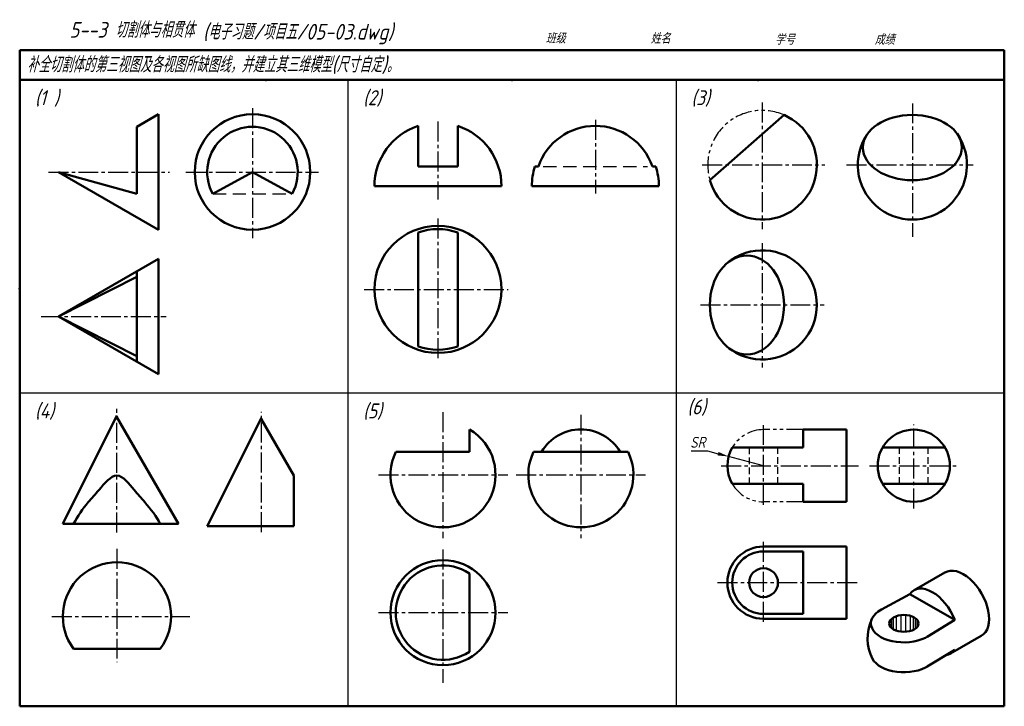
# Model space of a CAD drawing. Header units: millimetres. Extents: x 94 to 409, y 72 to 292.
import ezdxf

# ---------------------------------------------------------------- set-up
doc = ezdxf.new("R2010")
doc.units = ezdxf.units.MM
doc.header["$LTSCALE"] = 0.67
for name, pattern in [('CENTER2', [28.575, 19.05, -3.175, 3.175, -3.175]), ('DASHED2', [9.525, 6.35, -3.175]), ('HIDDEN', [9.525, 6.35, -3.175]), ('PHANTOM2', [31.75, 15.875, -3.175, 3.175, -3.175, 3.175, -3.175])]:
    doc.linetypes.add(name, pattern=pattern)
for name, color, linetype, lineweight in [('双点画线层', 7, 'PHANTOM2', 25), ('文字层', 227, 'Continuous', 20), ('点画线层', 3, 'CENTER2', 25), ('答案层', 1, 'Continuous', 25), ('粗实线层', 7, 'Continuous', 50), ('虚线层', 2, 'DASHED2', 25)]:
    doc.layers.add(name, color=color, linetype=linetype, lineweight=lineweight)
doc.layers.add('尺寸层', color=221, linetype='Continuous')
doc.layers.add('细实线层', color=7, linetype='Continuous')
doc.styles.add('工程字体（斜）', font='gbeitc.shx', dxfattribs={"bigfont": 'gbcbig.shx'})
doc.styles.add('工程斜体', font='gbeitc.shx', dxfattribs={"bigfont": 'gbcbig.shx'})
doc.dimstyles.new('直径加引线', dxfattribs={"dimtxt": 3.5, "dimasz": 3.5, "dimexe": 2.5, "dimexo": 0, "dimgap": 1, "dimtad": 1, "dimtoh": 1, "dimdsep": 46, "dimtxsty": '工程字体（斜）', "dimcen": 0, "dimadec": 0, "dimazin": 0, "dimtfac": 1, "dimtmove": 1, "dimatfit": 3, "dimfxl": 0, "dimarcsym": 0})

# ---------------------------------------------------------------- blocks, each defined once
blk = doc.blocks.new('*D16')
at = {"layer": 'Defpoints', "color": 0, "ltscale": 0.5}
for p in [(320.71, 151.98), (331.88, 149.03)]:
    blk.add_point(p, dxfattribs=at)
at = {"layer": '尺寸层', "color": 0, "lineweight": -2, "ltscale": 0.5}
for p, q in [((308.72, 153.77), (313.95, 153.77)), ((313.95, 153.77), (317.33, 152.87)), ((331.88, 149.03), (320.71, 151.98))]:
    blk.add_line(p, q, dxfattribs=at)
at = {"layer": '尺寸层', "color": 0, "ltscale": 0.5}
blk.add_solid([(317.48, 153.44), (317.18, 152.31), (320.71, 151.98)], dxfattribs=at)
at = {"layer": '尺寸层', "color": 0, "ltscale": 0.5, "insert": (310.83, 156.52), "char_height": 3.5, "attachment_point": 5, "style": '工程字体（斜）'}
blk.add_mtext('SR', dxfattribs=at)

msp = doc.modelspace()

# ---------------------------------------------------------------- linework, layer by layer
at = {"layer": '双点画线层', "color": 7, "ltscale": 0.5}
for centre, radius, start, end in [((331.477, 245.283), 17.443, 66.42754, 196.2614), ((331.477, 200.48), 17.469, 230.01131, 129.98869)]:
    msp.add_arc(centre, radius, start, end, dxfattribs=at)
at = {"layer": '点画线层', "color": 7, "ltscale": 0.5}
for p, q in [((331.477, 265.235), (331.477, 224.702)), ((379.497, 264.97), (379.497, 222.234)), ((168.397, 263.465), (168.397, 221.875)), ((227.725, 259.142), (227.725, 234.211)), ((278.08, 259.672), (278.08, 236.094)), ((103.113, 243.002), (141.902, 243.002)), ((147.105, 243.002), (189.529, 243.002)), ((312.279, 245.254), (351.519, 245.254)), ((358.431, 245.254), (398.979, 245.254)), ((227.725, 228.146), (227.725, 182.58)), ((331.477, 220.198), (331.477, 180.46)), ((204.104, 205.426), (250.159, 205.426)), ((311.748, 200.48), (351.254, 200.48)), ((100.802, 196.782), (140.814, 196.782)), ((125.04, 127.618), (125.04, 167.192)), ((171.238, 127.729), (171.238, 166.249)), ((229.342, 166.118), (229.342, 125.803)), ((273.44, 165.347), (273.44, 125.803)), ((331.88, 136.511), (331.88, 162.388)), ((379.955, 135.356), (379.955, 162.181)), ((318.303, 149.028), (362.255, 149.028)), ((365.802, 149.028), (393.707, 149.028)), ((208.686, 146.111), (250.051, 146.111)), ((252.784, 146.111), (294.149, 146.111)), ((125.04, 122.389), (125.04, 86.158)), ((229.342, 122.224), (229.342, 79.537)), ((317.127, 111.602), (362.255, 111.602)), ((104.239, 100.815), (148.318, 100.815)), ((208.686, 102.013), (250.051, 102.013))]:
    msp.add_line(p, q, dxfattribs=at)
at = {"layer": '点画线层', "color": 7, "linetype": 'PHANTOM2', "ltscale": 0.5}
for p, q in [((344.585, 160.578), (331.88, 160.578)), ((344.585, 137.479), (331.88, 137.479))]:
    msp.add_line(p, q, dxfattribs=at)
at = {"layer": '点画线层', "color": 1, "ltscale": 0.5}
msp.add_line((331.88, 99.085), (331.88, 124.962), dxfattribs=at)
at = {"layer": '点画线层', "color": 7}
for p, q in [((374.394, 96.243), (374.394, 100.885)), ((375.91, 95.912), (375.91, 101.217)), ((377.425, 95.89), (377.425, 101.238)), ((378.94, 96.169), (378.94, 100.959)), ((372.295, 97.806), (372.295, 99.322)), ((372.867, 97.088), (372.867, 100.04)), ((372.879, 97.078), (372.879, 100.051)), ((373.44, 96.676), (373.44, 100.452)), ((379.883, 96.894), (379.883, 100.235)), ((379.895, 96.549), (379.895, 100.579)), ((380.456, 96.894), (380.456, 100.235)), ((380.456, 96.894), (380.456, 100.235)), ((380.456, 96.894), (380.456, 100.235)), ((381.028, 97.433), (381.028, 99.696))]:
    msp.add_line(p, q, dxfattribs=at)
at = {"layer": '点画线层', "color": 7, "linetype": 'PHANTOM2', "ltscale": 0.5}
for start, end in [(90, 150), (210, 270)]:
    msp.add_arc((331.88, 149.028), 11.549, start, end, dxfattribs=at)
at = {"layer": '答案层', "lineweight": 50}
for p, q in [((168.397, 243.002), (155.685, 236.072)), ((168.397, 243.002), (181.109, 236.072)), ((259.846, 244.809), (258.771, 244.809)), ((297.389, 244.809), (296.314, 244.809)), ((298.407, 238.457), (257.753, 238.457)), ((221.373, 223.66), (221.373, 187.191)), ((234.078, 223.66), (234.078, 187.191)), ((138.368, 215.261), (106.361, 196.782)), ((138.368, 215.261), (138.368, 178.303)), ((131.439, 211.26), (131.439, 182.304)), ((106.361, 196.782), (131.439, 209.494)), ((106.361, 196.782), (138.368, 178.303)), ((106.361, 196.782), (131.439, 184.07)), ((107.716, 130.399), (125.04, 165.047)), ((144.77, 130.399), (125.04, 164.572)), ((258.334, 153.461), (288.546, 153.461)), ((107.716, 130.399), (144.77, 130.399)), ((358.444, 123.152), (331.88, 123.152)), ((358.444, 123.152), (358.444, 100.053)), ((344.585, 121.604), (331.88, 121.604)), ((344.585, 121.604), (344.585, 101.6)), ((237.768, 114.551), (237.768, 89.475)), ((344.585, 101.6), (331.88, 101.6)), ((358.444, 100.053), (331.88, 100.053))]:
    msp.add_line(p, q, dxfattribs=at)
at = {"layer": '答案层', "linetype": 'HIDDEN'}
for p, q in [((261.424, 244.809), (294.746, 244.809)), ((155.685, 236.072), (181.109, 236.072))]:
    msp.add_line(p, q, dxfattribs=at)
at = {"layer": '答案层', "lineweight": 50}
msp.add_circle((331.88, 111.602), 4.62, dxfattribs=at)
for centre, radius, start, end in [((168.397, 243.002), 14.478, 331.40433, 208.59567), ((278.08, 238.457), 19.309, 19.20663, 160.79337), ((379.497, 245.254), 17.469, 144.93703, 35.06297), ((278.08, 238.457), 20.327, 161.79004, 180), ((278.08, 238.457), 20.327, 0, 18.20996), ((227.725, 205.426), 19.309, 70.79337, 109.20663), ((227.725, 205.426), 19.309, 250.79337, 289.20663), ((227.725, 205.426), 19.309, 250.79337, 289.20663), ((273.44, 146.111), 14.533, 30.37822, 149.62178), ((273.44, 146.111), 16.799, 154.05552, 25.94448), ((331.88, 111.602), 11.549, 90, 270), ((331.88, 111.602), 10.002, 90, 270), ((229.342, 102.013), 15.106, 56.09865, 303.90135)]:
    msp.add_arc(centre, radius, start, end, dxfattribs=at)
for centre, major_axis, ratio in [((379.497, 250.834), (15.812, 0), 0.6599882), ((326.578, 200.48), (0, 15.816), 0.7507517)]:
    msp.add_ellipse(centre, major_axis=major_axis, ratio=ratio, dxfattribs=at)
msp.add_open_spline([(111.181, 130.399), (112.432, 132.892), (115.212, 136.721), (119.592, 141.521), (125.09, 148.426), (130.413, 141.233), (134.207, 137.202), (137.886, 132.543), (138.899, 130.399)], degree=3, knots=[0, 0, 0, 0, 8.3688422, 13.6269614, 20.9436123, 28.2602632, 33.8883995, 41.9652415, 41.9652415, 41.9652415, 41.9652415], dxfattribs=at)
at = {"layer": '粗实线层', "color": 7, "ltscale": 0.5}
for p, q in [((408.909, 282.02), (93.924, 282.02)), ((93.924, 282.02), (93.924, 272.475)), ((408.909, 272.475), (408.909, 282.02)), ((93.924, 272.475), (93.924, 72.03)), ((246.615, 272.475), (93.924, 272.475)), ((408.909, 272.475), (246.615, 272.475)), ((408.909, 72.03), (408.909, 272.475)), ((138.368, 261.481), (131.439, 257.48)), ((138.368, 261.481), (138.368, 224.522)), ((338.453, 261.27), (314.704, 240.374)), ((131.439, 257.48), (131.439, 236.072)), ((221.373, 244.809), (221.373, 257.766)), ((234.078, 257.766), (234.078, 244.809)), ((106.361, 243.002), (138.368, 224.522)), ((106.361, 243.002), (131.439, 236.072)), ((234.078, 244.809), (221.373, 244.809)), ((248.052, 238.457), (207.398, 238.457)), ((153.914, 129.688), (171.238, 164.337)), ((181.632, 145.858), (171.238, 163.861)), ((237.768, 153.461), (237.768, 160.645)), ((344.585, 160.578), (344.585, 154.803)), ((358.444, 160.578), (344.585, 160.578)), ((358.444, 160.578), (358.444, 137.479)), ((344.585, 154.803), (321.878, 154.803)), ((369.952, 154.803), (389.957, 154.803)), ((237.768, 153.461), (214.236, 153.461)), ((181.632, 129.688), (181.632, 145.858)), ((344.585, 143.254), (321.878, 143.254)), ((344.585, 143.254), (344.585, 137.479)), ((369.952, 143.254), (389.957, 143.254)), ((358.444, 137.479), (344.585, 137.479)), ((153.914, 129.688), (181.632, 129.688)), ((153.914, 129.688), (171.238, 129.688)), ((389.863, 114.841), (380.032, 109.164)), ((378.717, 107.947), (369.579, 102.996)), ((378.717, 107.947), (393.034, 99.681)), ((393.034, 99.681), (384.226, 94.267)), ((401.552, 94.595), (391.721, 88.918)), ((138.899, 90.42), (111.181, 90.42)), ((393.034, 90.136), (384.226, 84.722)), ((93.924, 72.03), (408.909, 72.03))]:
    msp.add_line(p, q, dxfattribs=at)
for centre, radius in [((168.397, 243.002), 18.479), ((227.725, 205.426), 20.327), ((379.955, 149.028), 11.549), ((229.342, 102.013), 16.799)]:
    msp.add_circle(centre, radius, dxfattribs=at)
for centre, radius, start, end in [((331.477, 245.254), 17.469, 196.22446, 66.46448), ((227.725, 238.457), 20.327, 108.20996, 180), ((227.725, 238.457), 20.327, 0, 71.79004), ((229.342, 146.111), 16.799, 154.05552, 59.89725), ((331.88, 149.028), 11.549, 150, 210), ((125.04, 100.815), 17.324, 323.1301, 216.8699), ((379.527, 93.751), 14.369, 155.47069, 206.84315)]:
    msp.add_arc(centre, radius, start, end, dxfattribs=at)
at = {"layer": '粗实线层', "color": 7}
msp.add_arc((331.477, 200.48), 17.469, 230.01131, 129.98869, dxfattribs=at)
at = {"layer": '粗实线层', "color": 7, "ltscale": 0.5}
for centre, major_axis, start_param, end_param in [((395.795, 104.769), (5.845, -10.124), 6.2682316, 9.4397317), ((385.875, 99.042), (5.845, -10.124), 7.5921822, 9.6865773), ((376.783, 98.564), (-10.526, 0), 5.4661003, 8.7019321), ((385.875, 99.042), (5.845, -10.124), 6.0531668, 6.5449847), ((376.783, 89.019), (-10.526, 0), 6.5764444, 8.7019321)]:
    msp.add_ellipse(centre, major_axis=major_axis, ratio=0.5773503, start_param=start_param, end_param=end_param, dxfattribs=at)
msp.add_ellipse((376.783, 98.564), major_axis=(-4.676, 0), ratio=0.5773503, dxfattribs=at)
at = {"layer": '粗实线层', "color": 7}
for p in [(172.671, 272.475), (251.417, 272.475), (330.163, 272.475), (93.924, 205.66)]:
    msp.add_point(p, dxfattribs=at)
at = {"layer": '细实线层', "color": 7, "ltscale": 0.5}
for p, q in [((198.919, 272.475), (198.919, 72.03)), ((303.914, 272.475), (303.914, 72.03)), ((408.909, 172.252), (93.924, 172.252))]:
    msp.add_line(p, q, dxfattribs=at)
at = {"layer": '细实线层', "color": 7}
msp.add_point((93.924, 205.66), dxfattribs=at)
at = {"layer": '虚线层', "color": 7, "ltscale": 0.5}
for p, q in [((327.26, 154.803), (327.26, 143.254)), ((336.5, 143.254), (336.5, 154.803)), ((375.335, 143.254), (375.335, 154.803)), ((384.574, 143.254), (384.574, 154.803))]:
    msp.add_line(p, q, dxfattribs=at)

# ---------------------------------------------------------------- texts
at = {"layer": '文字层', "color": 7, "style": '工程字体（斜）'}
for s, p in [('班级', (262.172, 284.128)), ('姓名', (295.737, 284.105)), ('学号', (335.535, 283.744)), ('成绩', (367.422, 283.744))]:
    msp.add_text(s, height=3.3407, dxfattribs=at).set_placement(p)
at = {"layer": '细实线层', "color": 7, "ltscale": 0.5}
for s, style, p in [('    5--3 切割体与相贯体  ', '工程字体（斜）', (98.967, 285.999)), ('(电子习题/项目五/05-03.dwg)', '工程斜体', (152.56, 285.389)), ('补全切割体的第三视图及各视图所缺图线，并建立其三维模型(尺寸自定)。', '工程斜体', (96.283, 274.89))]:
    msp.add_text(s, height=5.01112, dxfattribs=dict(at, style=style)).set_placement(p)
at = {"layer": '细实线层', "color": 7, "char_height": 4.7725, "attachment_point": 1, "style": '工程斜体'}
for s, insert, width in [('(1 )', (98.792, 269.172), 8.31689), ('(2)', (203.787, 269.172), 8.31689), ('(3)', (308.782, 269.172), 8.31689), ('(6)', (307.501, 170.23), 79.10656), ('(4)', (98.792, 168.949), 8.31689), ('(5)', (203.787, 168.949), 8.31689)]:
    msp.add_mtext(s, dxfattribs=dict(at, insert=insert, width=width))

# ---------------------------------------------------------------- dimensions: what is measured, and where the dimension line sits
at = {"layer": '尺寸层', "color": 7, "ltscale": 0.5}
dim = msp.add_radius_dim(center=(331.88, 149.028), mpoint=(320.714, 151.979), text='SR', dimstyle='直径加引线', dxfattribs=at)
dim.commit()
dim.dimension.update_dxf_attribs({"geometry": '*D16', "text_midpoint": (310.832, 156.518)})

doc.saveas('drawing.dxf')
